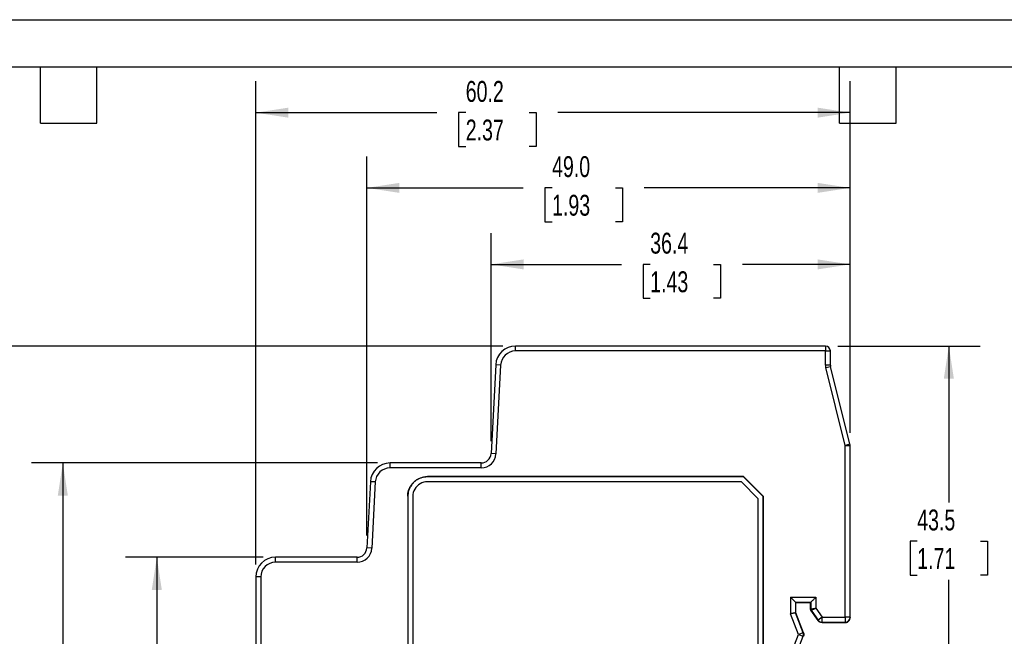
# Model space of a CAD drawing. Header units: millimetres. Extents: x 0 to 271, y 0 to 200.
# Tile 5 of 8: x 100 to 200, y 99 to 162. Entities that reach past the tile are written whole.
import ezdxf

# ---------------------------------------------------------------- set-up
doc = ezdxf.new("R2010")
doc.units = ezdxf.units.MM
doc.layers.add('DIMENSIONS', color=140, linetype='Continuous', lineweight=25)
doc.layers.add('TEXT', color=140, linetype='Continuous', lineweight=25)
doc.styles.add('SLDTEXTSTYLE0', font='TXT', dxfattribs={"width": 0.7})
doc.dimstyles.new('SLDDIMSTYLE0', dxfattribs={"dimtxt": 2.158008, "dimasz": 3.302, "dimexe": 0, "dimexo": 0.0625, "dimgap": 0.539502, "dimtad": 0, "dimtih": 1, "dimtoh": 1, "dimdec": 1, "dimrnd": 1e-09, "dimzin": 4, "dimdsep": 46, "dimtxsty": 'SLDTEXTSTYLE0', "dimsah": 1, "dimcen": 0.09, "dimadec": 0, "dimazin": 1, "dimtfac": 1, "dimtdec": 1, "dimtofl": 0, "dimtmove": 0, "dimatfit": 3, "dimfxl": 0, "dimfrac": 2, "dimtolj": 1, "dimtzin": 12, "dimarcsym": 0})
doc.dimstyles.new('SLDDIMSTYLE1', dxfattribs={"dimtxt": 2.158008, "dimasz": 3.302, "dimexe": 0, "dimexo": 0.0625, "dimgap": 0.539502, "dimtad": 0, "dimtih": 1, "dimtoh": 1, "dimdec": 1, "dimrnd": 1e-09, "dimzin": 12, "dimdsep": 46, "dimtxsty": 'SLDTEXTSTYLE0', "dimsah": 1, "dimcen": 0.09, "dimadec": 0, "dimazin": 3, "dimtfac": 1, "dimtdec": 1, "dimtofl": 0, "dimtmove": 0, "dimatfit": 3, "dimfxl": 0, "dimfrac": 2, "dimtolj": 1, "dimtzin": 12, "dimarcsym": 0})

# ---------------------------------------------------------------- blocks, each defined once
blk = doc.blocks.new('_D_3')
at = {"layer": 'DIMENSIONS'}
for p, q in [((182.711, 128.861), (197.119, 128.861)), ((193.944, 128.861), (193.944, 112.996)), ((190.738, 109.083), (190.013, 109.083)), ((190.013, 109.083), (190.013, 105.653)), ((197.151, 109.083), (197.876, 109.083)), ((197.876, 109.083), (197.876, 105.653)), ((190.013, 105.653), (190.738, 105.653)), ((193.944, 85.378), (193.944, 105.17)), ((197.876, 105.653), (197.151, 105.653)), ((188.038, 85.378), (197.119, 85.378))]:
    blk.add_line(p, q, dxfattribs=at)
for points in [[(193.944, 128.861), (193.436, 125.559), (194.452, 125.559)], [(193.944, 85.378), (194.452, 88.68), (193.436, 88.68)]]:
    blk.add_solid(points, dxfattribs=at)
at = {"layer": 'DIMENSIONS', "char_height": 2.1167, "attachment_point": 1, "style": 'SLDTEXTSTYLE0'}
for s, insert in [('43.5', (190.738, 112.295)), ('1.71', (190.738, 108.382))]:
    blk.add_mtext(s, dxfattribs=dict(at, insert=insert))
blk = doc.blocks.new('_D_5')
at = {"layer": 'DIMENSIONS'}
for p, q in [((124.471, 107.461), (110.535, 107.461)), ((113.71, 107.461), (113.71, 89.925)), ((110.504, 86.012), (109.779, 86.012)), ((109.779, 86.012), (109.779, 82.582)), ((116.917, 86.012), (117.641, 86.012)), ((117.641, 86.012), (117.641, 82.582)), ((109.779, 82.582), (110.504, 82.582)), ((113.71, 62.761), (113.71, 82.099)), ((117.641, 82.582), (116.917, 82.582)), ((124.471, 62.761), (110.535, 62.761))]:
    blk.add_line(p, q, dxfattribs=at)
for points in [[(113.71, 107.461), (113.202, 104.159), (114.218, 104.159)], [(113.71, 62.761), (114.218, 66.063), (113.202, 66.063)]]:
    blk.add_solid(points, dxfattribs=at)
at = {"layer": 'DIMENSIONS', "char_height": 2.1167, "attachment_point": 1, "style": 'SLDTEXTSTYLE0'}
for s, insert in [('44.7', (110.504, 89.223)), ('1.76', (110.504, 85.31))]:
    blk.add_mtext(s, dxfattribs=dict(at, insert=insert))
blk = doc.blocks.new('_D_6')
at = {"layer": 'DIMENSIONS'}
for p, q in [((136.069, 117.011), (101.012, 117.011)), ((104.187, 117.011), (104.187, 89.925)), ((100.981, 86.012), (100.256, 86.012)), ((100.256, 86.012), (100.256, 82.582)), ((107.393, 86.012), (108.118, 86.012)), ((108.118, 86.012), (108.118, 82.582)), ((100.256, 82.582), (100.981, 82.582)), ((104.187, 53.211), (104.187, 82.099)), ((108.118, 82.582), (107.393, 82.582)), ((136.069, 53.211), (101.012, 53.211))]:
    blk.add_line(p, q, dxfattribs=at)
for points in [[(104.187, 117.011), (103.679, 113.709), (104.695, 113.709)], [(104.187, 53.211), (104.695, 56.513), (103.679, 56.513)]]:
    blk.add_solid(points, dxfattribs=at)
at = {"layer": 'DIMENSIONS', "char_height": 2.1167, "attachment_point": 1, "style": 'SLDTEXTSTYLE0'}
for s, insert in [('63.8', (100.981, 89.223)), ('2.51', (100.981, 85.31))]:
    blk.add_mtext(s, dxfattribs=dict(at, insert=insert))
blk = doc.blocks.new('_D_7')
at = {"layer": 'DIMENSIONS'}
for p, q in [((148.769, 128.861), (91.174, 128.861)), ((94.349, 128.861), (94.349, 89.925)), ((91.142, 86.012), (90.418, 86.012)), ((90.418, 86.012), (90.418, 82.582)), ((97.555, 86.012), (98.28, 86.012)), ((98.28, 86.012), (98.28, 82.582)), ((90.418, 82.582), (91.142, 82.582)), ((94.349, 41.361), (94.349, 82.099)), ((98.28, 82.582), (97.555, 82.582)), ((148.769, 41.361), (91.174, 41.361))]:
    blk.add_line(p, q, dxfattribs=at)
for points in [[(94.349, 128.861), (93.841, 125.559), (94.857, 125.559)], [(94.349, 41.361), (94.857, 44.663), (93.841, 44.663)]]:
    blk.add_solid(points, dxfattribs=at)
at = {"layer": 'DIMENSIONS', "char_height": 2.1167, "attachment_point": 1, "style": 'SLDTEXTSTYLE0'}
for s, insert in [('87.5', (91.142, 89.223)), ('3.44', (91.142, 85.31))]:
    blk.add_mtext(s, dxfattribs=dict(at, insert=insert))
blk = doc.blocks.new('_D_9')
at = {"layer": 'DIMENSIONS'}
for p, q in [((147.57, 119.228), (147.57, 140.307)), ((183.941, 120.069), (183.941, 140.307)), ((147.57, 137.132), (160.767, 137.132)), ((163.691, 137.132), (162.966, 137.132)), ((162.966, 137.132), (162.966, 133.703)), ((170.103, 137.132), (170.828, 137.132)), ((170.828, 137.132), (170.828, 133.703)), ((183.941, 137.132), (173.028, 137.132)), ((162.966, 133.703), (163.691, 133.703)), ((170.828, 133.703), (170.103, 133.703))]:
    blk.add_line(p, q, dxfattribs=at)
for points in [[(147.57, 137.132), (150.872, 136.624), (150.872, 137.64)], [(183.941, 137.132), (180.639, 137.64), (180.639, 136.624)]]:
    blk.add_solid(points, dxfattribs=at)
at = {"layer": 'DIMENSIONS', "char_height": 2.1167, "attachment_point": 1, "style": 'SLDTEXTSTYLE0'}
for s, insert in [('36.4', (163.691, 140.344)), ('1.43', (163.691, 136.431))]:
    blk.add_mtext(s, dxfattribs=dict(at, insert=insert))
blk = doc.blocks.new('_D_10')
at = {"layer": 'DIMENSIONS'}
for p, q in [((134.99, 109.678), (134.99, 148.061)), ((183.941, 120.069), (183.941, 148.061)), ((134.99, 144.886), (150.826, 144.886)), ((153.75, 144.886), (153.026, 144.886)), ((153.026, 144.886), (153.026, 141.456)), ((160.163, 144.886), (160.888, 144.886)), ((160.888, 144.886), (160.888, 141.456)), ((183.941, 144.886), (163.087, 144.886)), ((153.026, 141.456), (153.75, 141.456)), ((160.888, 141.456), (160.163, 141.456))]:
    blk.add_line(p, q, dxfattribs=at)
for points in [[(134.99, 144.886), (138.292, 144.378), (138.292, 145.394)], [(183.941, 144.886), (180.639, 145.394), (180.639, 144.378)]]:
    blk.add_solid(points, dxfattribs=at)
at = {"layer": 'DIMENSIONS', "char_height": 2.1167, "attachment_point": 1, "style": 'SLDTEXTSTYLE0'}
for s, insert in [('49.0', (153.75, 148.097)), ('1.93', (153.75, 144.185))]:
    blk.add_mtext(s, dxfattribs=dict(at, insert=insert))
blk = doc.blocks.new('_D_11')
at = {"layer": 'DIMENSIONS'}
for p, q in [((123.741, 106.731), (123.741, 155.682)), ((183.941, 120.069), (183.941, 155.682)), ((123.741, 152.507), (142.079, 152.507)), ((145.003, 152.507), (144.278, 152.507)), ((144.278, 152.507), (144.278, 149.077)), ((151.416, 152.507), (152.14, 152.507)), ((152.14, 152.507), (152.14, 149.077)), ((183.941, 152.507), (154.34, 152.507)), ((144.278, 149.077), (145.003, 149.077)), ((152.14, 149.077), (151.416, 149.077))]:
    blk.add_line(p, q, dxfattribs=at)
for points in [[(123.741, 152.507), (127.043, 151.999), (127.043, 153.015)], [(183.941, 152.507), (180.639, 153.015), (180.639, 151.999)]]:
    blk.add_solid(points, dxfattribs=at)
at = {"layer": 'DIMENSIONS', "char_height": 2.1167, "attachment_point": 1, "style": 'SLDTEXTSTYLE0'}
for s, insert in [('60.2', (145.003, 155.718)), ('2.37', (145.003, 151.805))]:
    blk.add_mtext(s, dxfattribs=dict(at, insert=insert))

msp = doc.modelspace()

# ---------------------------------------------------------------- linework, layer by layer
at = {"color": 7, "linetype": 'Continuous'}
msp.add_line((0.002, 161.927), (209.552, 161.927), dxfattribs=at)
for p, q in [((150.039, 128.361), (150.039, 128.861)), ((181.441, 128.861), (150.039, 128.861)), ((181.441, 128.861), (181.441, 128.361)), ((181.441, 128.361), (150.039, 128.361)), ((181.441, 126.922), (181.441, 128.361)), ((181.441, 128.361), (181.941, 128.361)), ((181.941, 126.922), (181.941, 128.361)), ((148.042, 126.965), (147.57, 117.958)), ((148.541, 126.939), (148.042, 126.965)), ((148.541, 126.939), (148.069, 117.932)), ((181.941, 126.922), (181.441, 126.922)), ((181.471, 126.68), (181.956, 126.801)), ((183.441, 118.799), (181.471, 126.68)), ((183.926, 118.92), (181.956, 126.801)), ((183.926, 118.92), (183.441, 118.799)), ((183.441, 101.374), (183.441, 118.799)), ((183.441, 118.799), (183.941, 118.799)), ((183.941, 101.374), (183.941, 118.799)), ((148.069, 117.932), (147.57, 117.958)), ((137.339, 116.511), (137.339, 117.011)), ((146.571, 117.011), (137.339, 117.011)), ((146.571, 116.511), (146.571, 117.011)), ((146.571, 116.511), (137.339, 116.511)), ((135.342, 115.115), (134.99, 108.408)), ((135.841, 115.089), (135.342, 115.115)), ((135.841, 115.089), (135.49, 108.382)), ((173.151, 115.628), (141.116, 115.628)), ((141.116, 115.628), (141.134, 115.611)), ((173.134, 115.611), (141.134, 115.611)), ((172.927, 115.111), (141.134, 115.111)), ((174.641, 113.396), (172.927, 115.111)), ((173.151, 115.628), (173.134, 115.611)), ((175.141, 113.603), (173.134, 115.611)), ((173.151, 115.628), (175.159, 113.621)), ((139.124, 113.636), (139.124, 56.586)), ((139.124, 113.636), (139.141, 113.618)), ((139.141, 113.618), (139.141, 56.603)), ((139.641, 113.618), (139.641, 56.603)), ((174.641, 56.603), (174.641, 113.396)), ((175.159, 113.621), (175.141, 113.603)), ((175.141, 56.603), (175.141, 113.603)), ((175.159, 56.586), (175.159, 113.621)), ((135.49, 108.382), (134.99, 108.408)), ((125.741, 106.961), (125.741, 107.461)), ((133.992, 107.461), (125.741, 107.461)), ((133.992, 106.961), (125.741, 106.961)), ((133.992, 106.961), (133.992, 107.461)), ((123.741, 105.461), (123.741, 64.761)), ((124.241, 105.461), (123.741, 105.461)), ((124.241, 105.461), (124.241, 64.761)), ((177.908, 103.414), (180.474, 103.414)), ((177.908, 103.414), (177.908, 101.731)), ((178.408, 102.914), (179.974, 102.914)), ((178.408, 102.914), (178.408, 101.824)), ((178.408, 102.914), (178.441, 102.881)), ((178.441, 102.881), (179.941, 102.881)), ((178.441, 101.831), (178.441, 102.881)), ((179.974, 102.914), (179.941, 102.881)), ((179.941, 102.203), (179.941, 102.881)), ((179.974, 102.914), (179.974, 102.213)), ((180.474, 103.414), (180.475, 102.307)), ((178.408, 101.824), (178.441, 101.831)), ((179.186, 99.811), (178.408, 101.824)), ((179.222, 99.811), (178.441, 101.831)), ((179.941, 102.203), (179.974, 102.213)), ((179.977, 102.089), (180.01, 102.1)), ((180.692, 101.056), (179.977, 102.089)), ((180.01, 102.1), (180.71, 101.089)), ((180.475, 102.307), (181.121, 101.374)), ((178.72, 99.631), (177.908, 101.731)), ((180.71, 101.089), (180.692, 101.056)), ((181.121, 101.374), (180.71, 101.089)), ((181.121, 100.874), (181.103, 100.841)), ((181.103, 100.841), (183.444, 100.841)), ((181.121, 101.374), (183.441, 101.374)), ((181.121, 100.874), (181.121, 101.374)), ((181.121, 100.874), (183.441, 100.874)), ((183.441, 101.374), (183.441, 100.874)), ((183.941, 101.374), (183.441, 101.374)), ((183.441, 100.874), (183.444, 100.841)), ((183.941, 101.374), (183.941, 101.343)), ((179.186, 99.811), (178.72, 99.631)), ((179.186, 99.811), (179.222, 99.811)), ((177.908, 97.53), (178.72, 99.631)), ((178.408, 97.437), (179.186, 99.45)), ((178.72, 99.631), (179.186, 99.45)), ((179.186, 99.45), (179.222, 99.45))]:
    msp.add_line(p, q)
for centre, radius, start, end in [((150.039, 126.861), 2, 90, 177), ((181.441, 128.361), 0.5, 0, 90), ((150.039, 126.861), 1.5, 90, 177), ((182.441, 126.922), 1, 180, 194.03624), ((182.441, 126.922), 0.5, 180, 194.03624), ((183.441, 118.799), 0.5, 0, 14.03624), ((146.571, 118.011), 1, 270, 357), ((146.571, 118.011), 1.5, 270, 357), ((137.339, 115.011), 2, 90, 177), ((137.339, 115.011), 1.5, 90, 177), ((133.992, 108.461), 1, 270, 357), ((133.992, 108.461), 1.5, 270, 357), ((125.741, 105.461), 2, 90, 180), ((125.741, 105.461), 1.5, 90, 180), ((180.174, 102.213), 0.2, 180.00022, 214.69493), ((181.121, 101.374), 0.5, 214.69554, 269.99961), ((183.441, 101.374), 0.5, 269.99983, 359.99983), ((178.72, 99.631), 0.5, 338.87556, 21.12444)]:
    msp.add_arc(centre, radius, start, end)
for points, knots in [([(139.124, 113.636), (139.125, 113.684), (139.127, 113.779), (139.142, 113.92), (139.166, 114.059), (139.2, 114.194), (139.244, 114.327), (139.327, 114.525), (139.468, 114.776), (139.699, 115.053), (139.976, 115.284), (140.267, 115.448), (140.556, 115.556), (140.832, 115.617), (141.021, 115.624), (141.116, 115.628)], [0, 0, 0, 0, 0.045958, 0.091241, 0.136076, 0.180696, 0.225335, 0.27023, 0.386023, 0.500084, 0.613963, 0.729938, 0.819339, 0.908735, 1, 1, 1, 1]), ([(141.134, 115.611), (141.086, 115.61), (140.991, 115.608), (140.849, 115.593), (140.711, 115.568), (140.575, 115.534), (140.442, 115.49), (140.244, 115.408), (139.993, 115.266), (139.716, 115.036), (139.486, 114.759), (139.321, 114.467), (139.213, 114.179), (139.152, 113.902), (139.145, 113.713), (139.141, 113.618)], [0, 0, 0, 0, 0.0459576, 0.0912412, 0.1360764, 0.1806957, 0.225335, 0.2702296, 0.3860227, 0.5000839, 0.6139629, 0.7299381, 0.819339, 0.9087349, 1, 1, 1, 1]), ([(178.408, 102.914), (178.408, 102.914), (178.407, 102.915), (178.402, 102.92), (178.387, 102.935), (178.348, 102.974), (178.278, 103.044), (178.196, 103.126), (178.114, 103.208), (178.017, 103.306), (177.948, 103.374), (177.908, 103.414)], [0, 0, 0, 0, 0.04327, 0.086863, 0.13106, 0.271343, 0.43135, 0.554106, 0.696611, 0.821891, 1, 1, 1, 1]), ([(179.974, 102.914), (179.975, 102.914), (179.976, 102.915), (179.981, 102.92), (179.996, 102.935), (180.035, 102.974), (180.105, 103.044), (180.187, 103.126), (180.269, 103.208), (180.367, 103.305), (180.435, 103.374), (180.474, 103.414)], [0, 0, 0, 0, 0.04327, 0.086863, 0.13106, 0.271343, 0.43135, 0.554106, 0.696611, 0.821891, 1, 1, 1, 1]), ([(178.408, 101.824), (178.407, 101.824), (178.406, 101.824), (178.393, 101.822), (178.373, 101.818), (178.345, 101.813), (178.308, 101.806), (178.256, 101.796), (178.177, 101.782), (178.058, 101.759), (177.961, 101.741), (177.908, 101.731)], [0, 0, 0, 0, 0.07863, 0.158802, 0.240558, 0.323938, 0.40898, 0.495718, 0.627775, 0.795896, 1, 1, 1, 1]), ([(179.977, 102.089), (179.97, 102.101), (179.956, 102.124), (179.944, 102.163), (179.942, 102.19), (179.941, 102.203)], [0, 0, 0, 0, 0.335686, 0.664318, 1, 1, 1, 1]), ([(179.974, 102.213), (179.976, 102.214), (179.978, 102.214), (179.994, 102.217), (180.019, 102.222), (180.056, 102.229), (180.109, 102.239), (180.191, 102.254), (180.316, 102.278), (180.419, 102.297), (180.475, 102.307)], [0, 0, 0, 0, 0.088998, 0.179818, 0.27252, 0.367161, 0.463795, 0.605902, 0.784662, 1, 1, 1, 1]), ([(180.01, 102.1), (180.011, 102.1), (180.013, 102.101), (180.027, 102.107), (180.051, 102.118), (180.085, 102.133), (180.136, 102.156), (180.213, 102.191), (180.33, 102.243), (180.424, 102.285), (180.475, 102.307)], [0, 0, 0, 0, 0.087387, 0.177476, 0.270252, 0.365687, 0.463772, 0.611779, 0.790548, 1, 1, 1, 1]), ([(181.103, 100.841), (181.079, 100.842), (181.032, 100.843), (180.963, 100.857), (180.899, 100.879), (180.84, 100.91), (180.785, 100.95), (180.735, 100.999), (180.707, 101.037), (180.692, 101.056)], [0, 0, 0, 0, 0.15012, 0.293069, 0.431537, 0.568477, 0.706943, 0.849887, 1, 1, 1, 1]), ([(183.444, 100.841), (183.459, 100.841), (183.491, 100.842), (183.539, 100.85), (183.585, 100.861), (183.645, 100.882), (183.717, 100.921), (183.792, 100.98), (183.855, 101.055), (183.9, 101.137), (183.934, 101.234), (183.939, 101.302), (183.941, 101.343)], [0, 0, 0, 0, 0.049946, 0.100385, 0.151726, 0.204357, 0.312271, 0.432739, 0.555441, 0.697363, 0.822431, 1, 1, 1, 1]), ([(179.222, 99.811), (179.23, 99.787), (179.246, 99.74), (179.257, 99.667), (179.257, 99.594), (179.246, 99.521), (179.23, 99.474), (179.222, 99.45)], [0, 0, 0, 0, 0.204545, 0.402288, 0.597712, 0.795455, 1, 1, 1, 1])]:
    msp.add_open_spline(points, degree=3, knots=knots)
msp.add_open_spline([(141.134, 115.111), (140.872, 115.111), (140.351, 114.971), (139.781, 114.401), (139.641, 113.88), (139.641, 113.618)], degree=3)
at = {"layer": 'TEXT'}
for p, q in [((4.762, 157.162), (204.787, 157.162)), ((101.918, 151.447), (101.918, 157.162)), ((107.632, 151.447), (107.632, 157.162)), ((182.88, 151.447), (182.88, 157.162)), ((188.595, 151.447), (188.595, 157.162)), ((101.918, 151.447), (107.632, 151.447)), ((182.88, 151.447), (188.595, 151.447))]:
    msp.add_line(p, q, dxfattribs=at)

# ---------------------------------------------------------------- dimensions: what is measured, and where the dimension line sits
at = {"layer": 'DIMENSIONS'}
for base, p1, p2, angle, dimstyle, picture, middle in [((123.741, 152.507), (183.941, 118.799), (123.741, 105.461), 0, 'SLDDIMSTYLE1', '_D_11', (148.209, 152.507)), ((134.99, 144.886), (183.941, 118.799), (134.99, 108.408), 0, 'SLDDIMSTYLE0', '_D_10', (156.957, 144.886)), ((183.941, 137.132), (147.57, 117.958), (183.941, 118.799), 0, 'SLDDIMSTYLE1', '_D_9', (166.897, 137.132)), ((94.349, 41.361), (150.039, 128.861), (150.039, 41.361), 90, 'SLDDIMSTYLE1', '_D_7', (94.349, 86.012)), ((193.944, 128.861), (186.768, 85.378), (181.441, 128.861), 90, 'SLDDIMSTYLE1', '_D_3', (193.944, 109.083)), ((104.187, 53.211), (137.339, 117.011), (137.339, 53.211), 90, 'SLDDIMSTYLE1', '_D_6', (104.187, 86.012)), ((113.71, 62.761), (125.741, 107.461), (125.741, 62.761), 90, 'SLDDIMSTYLE1', '_D_5', (113.71, 86.012))]:
    dim = msp.add_linear_dim(base=base, p1=p1, p2=p2, angle=angle, dimstyle=dimstyle, dxfattribs=at)
    dim.commit()
    dim.dimension.update_dxf_attribs({"geometry": picture, "text_midpoint": middle, "dimtype": 160})

doc.saveas('drawing.dxf')
